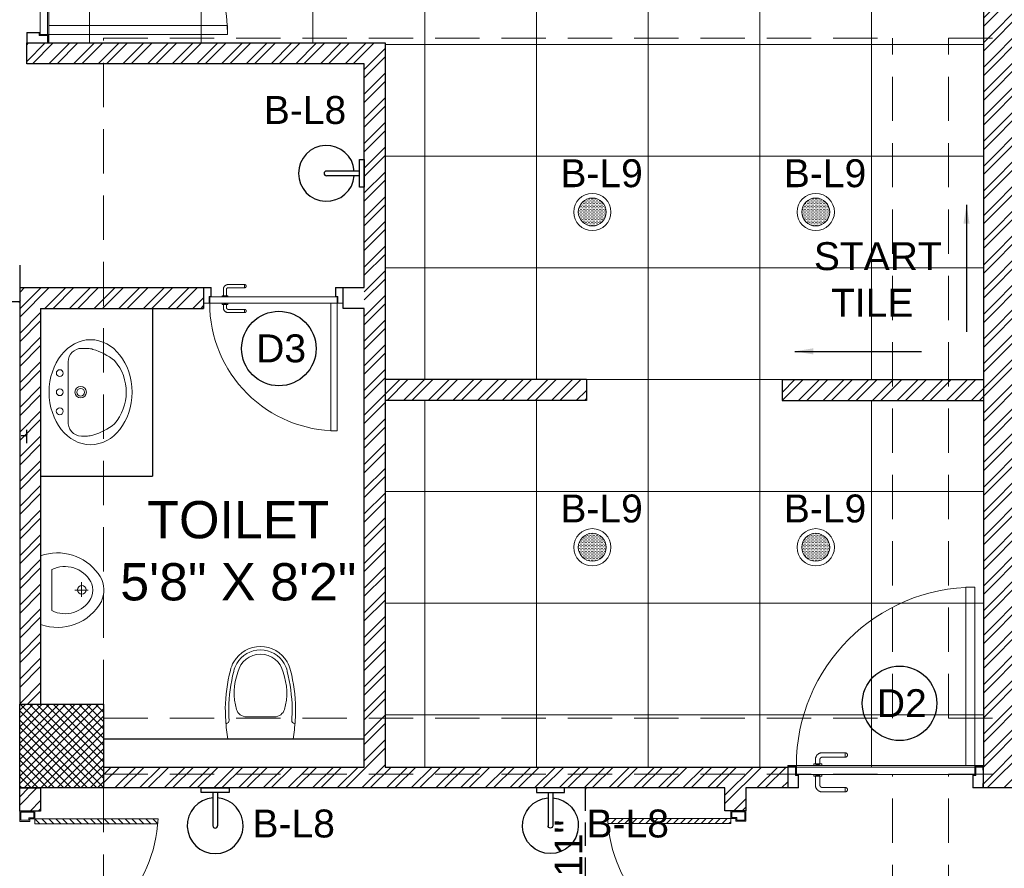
# Model space of a CAD drawing. Header units: inches. Extents: x 105152 to 158499, y 12149 to 30915.
# Tile 81 of 256: x 125037 to 125248, y 18007 to 18189. Entities that reach past the tile are written whole.
import ezdxf

# ---------------------------------------------------------------- set-up
doc = ezdxf.new("R2010")
doc.units = ezdxf.units.IN
doc.header["$MEASUREMENT"] = 0
doc.header["$PDMODE"] = 34
doc.linetypes.add('HIDDEN', pattern=[0.375, 0.25, -0.125])
for name, color, linetype in [('PD_025_TEXT', 61, 'Continuous'), ('PD_DIMENSION', 101, 'Continuous'), ('PD_LIGHTING', 23, 'Continuous')]:
    doc.layers.add(name, color=color, linetype=linetype)
doc.layers.add('PD_BASE', color=8, linetype='Continuous', transparency=0.5)
for name, color, linetype, lineweight in [('PD_COLUMN', 2, 'Continuous', 60), ('PD_DOOR', 42, 'Continuous', 25), ('PD_ELEVATION_03', 80, 'Continuous', 25), ('PD_FIXTURE', 21, 'Continuous', 25), ('PD_HATCH', 45, 'Continuous', 9)]:
    doc.layers.add(name, color=color, linetype=linetype, lineweight=lineweight)
doc.styles.get("Standard").update_dxf_attribs({"font": 'arial.ttf', "height": 6})
doc.styles.add('style1', font='arial.ttf', dxfattribs={"height": 500})
doc.dimstyles.new('ISO-10', dxfattribs={"dimtxt": 6, "dimasz": 0.5, "dimexe": 1.25, "dimexo": 0.625, "dimtad": 1, "dimtoh": 1, "dimdec": 1, "dimlunit": 4, "dimtxsty": 'Standard', "dimblk": 'ARCHTICK', "dimcen": 2.5, "dimclrt": 3, "dimadec": 0, "dimazin": 0, "dimtfac": 1, "dimtdec": 1, "dimtmove": 1, "dimatfit": 3, "dimfxl": 1, "dimarcsym": 0})

# ---------------------------------------------------------------- blocks, each defined once
blk = doc.blocks.new('columns2')
at = {"layer": 'PD_HATCH', "lineweight": 5}
h = blk.add_hatch(dxfattribs=at)
h.set_pattern_fill('ANSI37', color=173, scale=20)
h.paths.add_polyline_path([(387, -250), (387, -268), (369, -268), (369, -250)])
h.paths.add_polyline_path([(18, 0), (18, -15), (0, -15), (0, 0)])
h.paths.add_polyline_path([(18, -828), (18, -813), (0, -813), (0, -828)])
h.paths.add_polyline_path([(201, -870), (186, -870), (186, -888), (201, -888)])
h.paths.add_polyline_path([(570, -870), (555, -870), (555, -888), (570, -888)])
h.paths.add_polyline_path([(754.5, -870), (739.5, -870), (739.5, -888), (754.5, -888)])
h.paths.add_polyline_path([(934.5, -870), (919.5, -870), (919.5, -888), (934.5, -888)])
h.paths.add_polyline_path([(385.5, -870), (370.5, -870), (370.5, -888), (385.5, -888)])
h.paths.add_polyline_path([(201, 42), (186, 42), (186, 60), (201, 60)])
h.paths.add_polyline_path([(387, -578), (387, -560), (369, -560), (369, -578)])
h.paths.add_polyline_path([(1116, -731.5), (1116, -716.5), (1098, -716.5), (1098, -731.5)])
h.paths.add_polyline_path([(1116, -111.5), (1116, -96.5), (1098, -96.5), (1098, -111.5)])
h.paths.add_polyline_path([(1116, -561.5), (1116, -576.5), (1098, -576.5), (1098, -561.5)])
h.paths.add_polyline_path([(1116, -251.5), (1116, -266.5), (1098, -266.5), (1098, -251.5)])
h.paths.add_polyline_path([(0, -731.5), (0, -716.5), (18, -716.5), (18, -731.5)])
h.paths.add_polyline_path([(0, -111.5), (0, -96.5), (18, -96.5), (18, -111.5)])
h.paths.add_polyline_path([(0, -406.5), (0, -421.5), (18, -421.5), (18, -406.5)])
h.paths.add_polyline_path([(0, -561.5), (0, -576.5), (18, -576.5), (18, -561.5)])
h.paths.add_polyline_path([(0, -251.5), (0, -266.5), (18, -266.5), (18, -251.5)])
h.paths.add_polyline_path([(993, -111.5), (993, -99.5), (984, -99.5), (984, -111.5)])
h.paths.add_polyline_path([(993, -189.5), (993, -201.5), (984, -201.5), (984, -189.5)])
h.paths.add_polyline_path([(903, -111.5), (903, -99.5), (912, -99.5), (912, -111.5)])
h.paths.add_polyline_path([(903, -189.5), (903, -201.5), (912, -201.5), (912, -189.5)])
h.paths.add_polyline_path([(75, -870), (60, -870), (60, -888), (75, -888)])
h.paths.add_polyline_path([(1116, -870), (1101, -870), (1101, -888), (1116, -888)])
h.paths.add_polyline_path([(75, 42), (60, 42), (60, 60), (75, 60)])
h.paths.add_polyline_path([(570, 42), (555, 42), (555, 60), (570, 60)])
h.paths.add_polyline_path([(754.5, 42), (739.5, 42), (739.5, 60), (754.5, 60)])
h.paths.add_polyline_path([(934.5, 42), (919.5, 42), (919.5, 60), (934.5, 60)])
h.paths.add_polyline_path([(385.5, 42), (370.5, 42), (370.5, 60), (385.5, 60)])
h.paths.add_polyline_path([(1116, 42), (1101, 42), (1101, 60), (1116, 60)])
h.paths.add_polyline_path([(738, -250), (738, -268), (756, -268), (756, -250)])
h.paths.add_polyline_path([(756, -578), (756, -560), (738, -560), (738, -578)])
at = {"layer": 'PD_COLUMN', "color": 173, "lineweight": 5}
blk.add_lwpolyline([(387, -250), (387, -268), (369, -268), (369, -250)], close=True, dxfattribs=at)
at = {"layer": 'PD_HATCH', "color": 173, "linetype": 'HIDDEN', "lineweight": 5, "ltscale": 38}
for p, q in [((387, -250), (387, -107)), ((387, -107), (556.5, -107)), ((556.5, -253), (556.5, -107)), ((568.5, -253), (568.5, -107)), ((568.5, -107), (738, -107)), ((387, -253), (556.5, -253)), ((568.5, -253), (738, -253)), ((387, -265), (556.5, -265)), ((556.5, -408), (556.5, -265)), ((568.5, -408), (568.5, -265)), ((568.5, -265), (738, -265)), ((387, -268), (387, -408))]:
    blk.add_line(p, q, dxfattribs=at)
blk = doc.blocks.new('WALLLIGHT34')
for p, q in [((-0.5, -1), (-0.5, -8.1)), ((0.5, -1), (0.5, -8.1))]:
    blk.add_line(p, q)
blk.add_lwpolyline([(-3, 0), (3, 0), (3, -1), (-3, -1)], close=True)
for radius, start, end in [(6, 94.7802, 85.2198), (0.5, 180, 0)]:
    blk.add_arc((0, -8.1), radius, start, end)
blk = doc.blocks.new('_ArchTick')
at = {"color": 0, "linetype": 'ByBlock', "const_width": 0.15}
blk.add_lwpolyline([(-0.5, -0.5), (0.5, 0.5)], dxfattribs=at)
blk = doc.blocks.new('lgithpnelrt4')
at = {"lineweight": 5}
h = blk.add_hatch(dxfattribs=at)
h.set_pattern_fill('DOTS', color=256, scale=5)
h.set_pattern_definition([(0, (-126829, -18216), (0.15625, 0.3125), [0, -0.3125])])
edge = h.paths.add_edge_path()
edge.add_ellipse((0, 0), major_axis=(3, 0), ratio=1, start_angle=0, end_angle=360)
for radius in [4, 3]:
    blk.add_circle((0, 0), radius, dxfattribs=at)
blk = doc.blocks.new('KITCHEN CEILING45')
at = {"layer": 'PD_ELEVATION_03', "lineweight": 5}
blk.add_lwpolyline([(-201, 305.5), (-190.5, 305.5), (-190.5, 314.5), (-21, 314.5), (-21, 305.5), (-6, 305.5), (-6, 314.5), (0, 314.5), (0, 83.2), (-43.25, 83.2), (-43.25, 78.7), (0, 78.7), (0, 0), (-128.5, 0), (-128.5, 77.75), (-128.5, 78.7), (-85.25, 78.7), (-85.25, 83.2), (-128.5, 83.2), (-128.5, 155.5), (-201, 155.5), (-201, 305.5)], dxfattribs=at)
for points in [[(0, 283), (-190.5, 283), (-190.5, 314.5), (0, 314.5)], [(-85.29, 258.23), (-22.3, 258.23), (-22.3, 226.74), (-85.29, 226.74)]]:
    blk.add_lwpolyline(points, close=True, dxfattribs=at)
at = {"layer": 'PD_FIXTURE', "lineweight": 5}
for p, q in [((-192, 155.5), (-192, 305.5)), ((-168, 155.5), (-168, 283)), ((-144, 155.5), (-144, 283)), ((-120, 83.2), (-120, 283)), ((-96, 83.2), (-96, 283)), ((-72, 258.23), (-72, 283)), ((-48, 258.23), (-48, 283)), ((-24, 258.23), (-24, 283)), ((0, 275.2), (-201, 275.2)), ((-85.29, 251.2), (-201, 251.2)), ((0, 251.2), (-22.3, 251.2)), ((-85.29, 227.2), (-201, 227.2)), ((-72, 0), (-72, 226.74)), ((-48, 0), (-48, 226.74)), ((-24, 83.2), (-24, 226.74)), ((0, 227.2), (-22.3, 227.2)), ((0, 203.2), (-201, 203.2)), ((0, 179.2), (-201, 179.2)), ((0, 155.2), (-128.5, 155.2)), ((0, 131.2), (-128.5, 131.2)), ((0, 107.2), (-128.5, 107.2)), ((-43.25, 83.2), (-85.25, 83.2)), ((-120, 78.7), (-120, 0)), ((-96, 78.7), (-96, 0)), ((-24, 78.7), (-24, 0)), ((0, 59.2), (-128.5, 59.2)), ((0, 35.2), (-128.5, 35.2)), ((0, 11.2), (-128.5, 11.2))]:
    blk.add_line(p, q, dxfattribs=at)
at = {"layer": 'PD_LIGHTING'}
for p in [(-36, 266.72), (-156, 263.2), (-108, 263.2), (-156, 191.2), (-84, 167.2), (-36, 167.2), (-84, 119.2), (-36, 119.2), (-84, 47.2), (-36, 47.2)]:
    blk.add_blockref('lgithpnelrt4', p, dxfattribs=at)
blk = doc.blocks.new('*D200')
at = {"layer": 'Defpoints', "color": 0, "ltscale": 20, "transparency": 16777216}
for p in [(125000.24, 18145.43), (125036.99, 18137.36), (125000.24, 18128.81)]:
    blk.add_point(p, dxfattribs=at)
at = {"layer": 'PD_DIMENSION', "color": 0, "linetype": 'HIDDEN', "lineweight": -2, "ltscale": 20, "transparency": 16777216}
for p, q in [((125000.24, 18144.8), (125000.24, 18127.56)), ((125036.99, 18136.74), (125036.99, 18127.56)), ((125036.99, 18128.81), (125000.24, 18128.81))]:
    blk.add_line(p, q, dxfattribs=at)
at = {"layer": 'PD_DIMENSION', "color": 0, "lineweight": -2, "ltscale": 20, "transparency": 16777216, "xscale": 0.5, "yscale": 0.5, "zscale": 0.5, "rotation": 180}
blk.add_blockref('_ArchTick', (125000.24, 18128.81), dxfattribs=at)
at = {"layer": 'PD_DIMENSION', "color": 0, "lineweight": -2, "ltscale": 20, "transparency": 16777216, "xscale": 0.5, "yscale": 0.5, "zscale": 0.5}
blk.add_blockref('_ArchTick', (125036.99, 18128.81), dxfattribs=at)
at = {"layer": 'PD_DIMENSION', "color": 3, "ltscale": 20, "transparency": 16777216, "insert": (125018.62, 18132.5), "char_height": 6, "attachment_point": 5}
blk.add_mtext('3\'-1"', dxfattribs=at)
blk = doc.blocks.new('*D246')
at = {"layer": 'Defpoints', "color": 0, "ltscale": 20, "transparency": 16777216}
for p in [(125158.51, 18024.43), (125158.51, 18024.43), (125150.99, 17989.49)]:
    blk.add_point(p, dxfattribs=at)
at = {"layer": 'PD_DIMENSION', "color": 0, "linetype": 'HIDDEN', "lineweight": -2, "ltscale": 20, "transparency": 16777216}
for p, q in [((125158.51, 18024.43), (125157.26, 18024.43)), ((125158.51, 17989.49), (125158.51, 18024.43)), ((125151.62, 17989.49), (125159.76, 17989.49))]:
    blk.add_line(p, q, dxfattribs=at)
at = {"layer": 'PD_DIMENSION', "color": 0, "lineweight": -2, "ltscale": 20, "transparency": 16777216, "xscale": 0.5, "yscale": 0.5, "zscale": 0.5}
for p, rotation in [((125158.51, 18024.43), 90), ((125158.51, 17989.49), 270)]:
    blk.add_blockref('_ArchTick', p, dxfattribs=dict(at, rotation=rotation))
at = {"layer": 'PD_DIMENSION', "color": 3, "ltscale": 20, "transparency": 16777216, "insert": (125154.88, 18006.96), "char_height": 6, "attachment_point": 5, "rotation": 90}
blk.add_mtext('2\'-11"', dxfattribs=at)
blk = doc.blocks.new('*D285')
at = {"layer": 'Defpoints', "color": 0, "ltscale": 20, "transparency": 16777216}
for p in [(125038.49, 18100.1), (125038.49, 18097.83), (124909.78, 18030.24)]:
    blk.add_point(p, dxfattribs=at)
at = {"layer": 'PD_DIMENSION', "color": 0, "linetype": 'HIDDEN', "lineweight": -2, "ltscale": 20, "transparency": 16777216}
for p, q in [((124909.78, 18074.7), (124909.78, 18101.35)), ((125038.49, 18098.45), (125038.49, 18101.35)), ((124909.78, 18100.1), (125038.49, 18100.1))]:
    blk.add_line(p, q, dxfattribs=at)
at = {"layer": 'PD_DIMENSION', "color": 0, "lineweight": -2, "ltscale": 20, "transparency": 16777216, "xscale": 0.5, "yscale": 0.5, "zscale": 0.5, "rotation": 180}
blk.add_blockref('_ArchTick', (124909.78, 18100.1), dxfattribs=at)
at = {"layer": 'PD_DIMENSION', "color": 0, "lineweight": -2, "ltscale": 20, "transparency": 16777216, "xscale": 0.5, "yscale": 0.5, "zscale": 0.5}
blk.add_blockref('_ArchTick', (125038.49, 18100.1), dxfattribs=at)
at = {"layer": 'PD_DIMENSION', "color": 3, "ltscale": 20, "transparency": 16777216, "insert": (124974.13, 18107.8), "char_height": 6, "attachment_point": 5}
blk.add_mtext('10\'-8{\\H1.000000x;\\S1/2;}"', dxfattribs=at)
blk = doc.blocks.new('door 1')
at = {"layer": 'PD_DOOR', "color": 251, "lineweight": 5}
for p, q in [((160472.9, 15356.5), (160472.9, 15360.1)), ((160472.9, 15360.1), (160472.9, 15356.5)), ((160602.9, 15360.1), (160472.9, 15360.1)), ((160472.9, 15360.1), (160472.9, 15359.7)), ((160472.9, 15335.1), (160472.9, 15360.1)), ((160472.9, 15359.7), (160472.9, 15335.6)), ((159755.9, 15337.6), (159695.9, 15337.6)), ((159695.9, 15337.6), (159695.9, 15312.6)), ((159695.9, 15312.6), (159695.9, 15337.6)), ((159695.9, 15337.6), (159755.9, 15337.6)), ((159695.9, 15212.6), (159695.9, 15337.6)), ((159695.9, 15312.6), (159697.9, 15312.6)), ((159697.9, 15312.6), (159695.9, 15312.6)), ((159697.9, 15312.6), (159697.9, 15335.6)), ((159697.9, 15335.6), (159753.9, 15335.6)), ((159753.9, 15335.6), (159697.9, 15335.6)), ((159697.9, 15335.6), (159697.9, 15312.6)), ((159753.9, 15335.6), (159753.9, 15267.6)), ((159753.9, 15267.6), (159753.9, 15335.6)), ((159755.9, 15265.6), (159755.9, 15337.6)), ((159755.9, 15337.6), (159755.9, 15265.6)), ((160472.9, 15335.1), (160472.9, 15338.8)), ((160472.9, 15338.8), (160472.9, 15335.1)), ((160472.9, 15335.6), (160472.9, 15335.1)), ((160472.9, 15335.1), (160602.9, 15335.1)), ((160615.4, 15322.6), (160615.4, 15272.6)), ((160640.4, 15272.6), (160640.4, 15322.6)), ((160795.9, 15337.6), (160735.9, 15337.6)), ((160735.9, 15337.6), (160735.9, 15265.6)), ((160735.9, 15265.6), (160735.9, 15337.6)), ((160735.9, 15337.6), (160795.9, 15337.6)), ((160737.9, 15267.6), (160737.9, 15335.6)), ((160737.9, 15335.6), (160793.9, 15335.6)), ((160793.9, 15335.6), (160737.9, 15335.6)), ((160737.9, 15335.6), (160737.9, 15267.6)), ((160793.9, 15335.6), (160793.9, 15312.6)), ((160793.9, 15312.6), (160793.9, 15335.6)), ((160793.9, 15312.6), (160795.9, 15312.6)), ((160795.9, 15312.6), (160793.9, 15312.6)), ((160795.9, 15312.6), (160795.9, 15337.6)), ((160795.9, 15337.6), (160795.9, 15312.6)), ((160795.9, 15337.6), (160795.9, 15212.6)), ((159697.9, 15237.6), (159695.9, 15237.6)), ((159695.9, 15237.6), (159695.9, 15212.6)), ((159695.9, 15212.6), (159695.9, 15237.6)), ((159695.9, 15237.6), (159697.9, 15237.6)), ((159697.9, 15214.6), (159697.9, 15237.6)), ((159697.9, 15237.6), (159697.9, 15214.6)), ((159753.9, 15267.6), (159738.9, 15267.6)), ((159738.9, 15267.6), (159738.9, 15214.6)), ((159738.9, 15214.6), (159738.9, 15267.6)), ((159738.9, 15267.6), (159753.9, 15267.6)), ((159740.9, 15212.6), (159740.9, 15265.6)), ((159740.9, 15265.6), (159755.9, 15265.6)), ((159755.9, 15265.6), (159740.9, 15265.6)), ((159740.9, 15265.6), (159740.9, 15212.6)), ((160747.9, 15262.6), (159743.9, 15262.6)), ((159743.9, 15262.6), (159743.9, 15212.6)), ((160747.9, 15262.6), (159743.9, 15262.6)), ((159743.9, 15262.6), (159743.9, 15212.6)), ((160605.4, 15272.6), (160605.4, 15262.6)), ((160622.1, 15272.6), (160605.4, 15272.6)), ((160605.4, 15272.6), (160622.1, 15272.6)), ((160650.4, 15262.6), (160605.4, 15262.6)), ((160605.4, 15262.6), (160650.4, 15262.6)), ((160640.4, 15272.6), (160615.4, 15272.6)), ((160615.4, 15272.6), (160621.7, 15272.6)), ((160617.9, 15267.6), (160617.9, 15262.6)), ((160637.9, 15267.6), (160617.9, 15267.6)), ((160617.9, 15267.6), (160637.9, 15267.6)), ((160637.9, 15262.6), (160617.9, 15262.6)), ((160617.9, 15262.6), (160637.9, 15262.6)), ((160621.7, 15272.6), (160624.7, 15272.6)), ((160624.7, 15272.6), (160627.9, 15272.6)), ((160627.9, 15272.6), (160631.2, 15272.6)), ((160627.9, 15272.6), (160650.4, 15272.6)), ((160631.2, 15272.6), (160634.2, 15272.6)), ((160650.4, 15272.6), (160633.8, 15272.6)), ((160634.2, 15272.6), (160640.4, 15272.6)), ((160637.9, 15262.6), (160637.9, 15267.6)), ((160650.4, 15262.6), (160650.4, 15272.6)), ((160735.9, 15265.6), (160750.9, 15265.6)), ((160750.9, 15265.6), (160735.9, 15265.6)), ((160752.9, 15267.6), (160737.9, 15267.6)), ((160737.9, 15267.6), (160752.9, 15267.6)), ((160747.9, 15212.6), (160747.9, 15262.6)), ((160747.9, 15262.6), (160747.9, 15212.6)), ((160750.9, 15265.6), (160750.9, 15212.6)), ((160750.9, 15212.6), (160750.9, 15265.6)), ((160752.9, 15214.6), (160752.9, 15267.6)), ((160752.9, 15267.6), (160752.9, 15214.6)), ((160795.9, 15237.6), (160793.9, 15237.6)), ((160793.9, 15237.6), (160793.9, 15214.6)), ((160793.9, 15214.6), (160793.9, 15237.6)), ((160793.9, 15237.6), (160795.9, 15237.6)), ((160795.9, 15212.6), (160795.9, 15237.6)), ((160795.9, 15237.6), (160795.9, 15212.6)), ((159695.9, 15212.6), (159740.9, 15212.6)), ((159740.9, 15212.6), (159695.9, 15212.6)), ((159695.9, 15212.6), (159743.9, 15212.6)), ((159743.9, 15212.6), (159695.9, 15212.6)), ((159738.9, 15214.6), (159697.9, 15214.6)), ((159697.9, 15214.6), (159738.9, 15214.6)), ((159793.9, 15212.6), (159743.9, 15212.6)), ((159743.9, 15212.6), (159743.9, 14208.6)), ((159743.9, 15212.6), (160747.9, 15212.6)), ((159743.9, 15212.6), (159793.9, 15212.6)), ((159743.9, 15212.6), (159793.9, 15212.6)), ((159793.9, 15212.6), (159743.9, 15212.6)), ((159793.9, 14208.6), (159793.9, 15212.6)), ((159793.9, 15212.6), (160747.9, 15212.6)), ((159793.9, 15212.6), (160747.9, 15212.6)), ((160747.9, 15212.6), (159793.9, 15212.6)), ((160605.4, 15212.6), (160605.4, 15202.6)), ((160605.4, 15212.6), (160650.4, 15212.6)), ((160639.2, 15212.6), (160605.4, 15212.6)), ((160605.4, 15202.6), (160650.4, 15202.6)), ((160650.4, 15202.6), (160605.4, 15202.6)), ((160615.4, 15202.6), (160615.4, 15177.6)), ((160615.4, 15202.6), (160640.4, 15202.6)), ((160640.4, 15202.6), (160615.4, 15202.6)), ((160617.9, 15212.6), (160617.9, 15207.6)), ((160617.9, 15212.6), (160637.9, 15212.6)), ((160618.3, 15212.6), (160617.9, 15212.6)), ((160617.9, 15207.6), (160637.9, 15207.6)), ((160637.9, 15207.6), (160617.9, 15207.6)), ((160637.9, 15212.6), (160618.3, 15212.6)), ((160637.9, 15207.6), (160637.9, 15212.6)), ((160650.4, 15212.6), (160639.2, 15212.6)), ((160640.4, 15177.6), (160640.4, 15202.6)), ((160650.4, 15202.6), (160650.4, 15212.6)), ((160747.9, 15212.6), (160795.9, 15212.6)), ((160795.9, 15212.6), (160747.9, 15212.6)), ((160750.9, 15212.6), (160795.9, 15212.6)), ((160795.9, 15212.6), (160750.9, 15212.6)), ((160793.9, 15214.6), (160752.9, 15214.6)), ((160752.9, 15214.6), (160793.9, 15214.6)), ((160472.9, 15165.1), (160472.9, 15161.5)), ((160472.9, 15161.5), (160472.9, 15165.1)), ((160602.9, 15165.1), (160472.9, 15165.1)), ((160472.9, 15165.1), (160472.9, 15164.7)), ((160472.9, 15140.1), (160472.9, 15165.1)), ((160472.9, 15164.7), (160472.9, 15140.6)), ((160472.9, 15143.8), (160472.9, 15140.1)), ((160472.9, 15140.1), (160472.9, 15143.8)), ((160472.9, 15140.6), (160472.9, 15140.1)), ((160472.9, 15140.1), (160602.9, 15140.1)), ((159743.9, 14208.6), (159793.9, 14208.6))]:
    blk.add_line(p, q, dxfattribs=at)
at = {"layer": 'PD_DOOR', "color": 251, "lineweight": 5, "flags": 128}
for points in [[(160460.4, 15347.6), (160460.5, 15348.1), (160460.5, 15348.6), (160460.5, 15349.1), (160460.6, 15349.6), (160460.7, 15350.1), (160460.8, 15350.6), (160460.9, 15351.1), (160461.1, 15351.6), (160461.2, 15352), (160461.4, 15352.5), (160461.6, 15353), (160461.9, 15353.4), (160462.1, 15353.9), (160462.4, 15354.3), (160462.6, 15354.7), (160462.9, 15355.1), (160463.2, 15355.5), (160463.5, 15355.9), (160463.9, 15356.3), (160464.2, 15356.6), (160464.6, 15357), (160465, 15357.3), (160465.4, 15357.6), (160465.8, 15357.9), (160466.2, 15358.2), (160466.6, 15358.4), (160467, 15358.7), (160467.5, 15358.9), (160467.9, 15359.1), (160468.4, 15359.3), (160468.9, 15359.5), (160469.4, 15359.6), (160469.8, 15359.8), (160470.3, 15359.9), (160470.8, 15360), (160471.3, 15360), (160471.8, 15360.1), (160472.3, 15360.1), (160472.8, 15360.1), (160472.9, 15360.1)], [(160472.9, 15335.1), (160472.4, 15335.2), (160471.9, 15335.2), (160471.4, 15335.2), (160470.9, 15335.3), (160470.5, 15335.4), (160470, 15335.5), (160469.5, 15335.6), (160469, 15335.8), (160468.5, 15335.9), (160468.1, 15336.1), (160467.6, 15336.3), (160467.2, 15336.6), (160466.7, 15336.8), (160466.3, 15337.1), (160465.9, 15337.3), (160465.5, 15337.6), (160465.1, 15337.9), (160464.7, 15338.2), (160464.3, 15338.6), (160464, 15338.9), (160463.6, 15339.3), (160463.3, 15339.7), (160463, 15340.1), (160462.7, 15340.5), (160462.4, 15340.9), (160462.2, 15341.3), (160461.9, 15341.8), (160461.7, 15342.2), (160461.5, 15342.7), (160461.3, 15343.1), (160461.1, 15343.6), (160461, 15344.1), (160460.8, 15344.5), (160460.7, 15345), (160460.6, 15345.5), (160460.5, 15346), (160460.5, 15346.5), (160460.5, 15347), (160460.4, 15347.5), (160460.4, 15347.6)], [(160640.4, 15322.6), (160640.4, 15324.1), (160640.3, 15325.6), (160640.2, 15327.1), (160640, 15328.6), (160639.7, 15330.1), (160639.4, 15331.6), (160639, 15333), (160638.5, 15334.4), (160638, 15335.9), (160637.5, 15337.2), (160636.9, 15338.6), (160636.2, 15340), (160635.5, 15341.3), (160634.7, 15342.6), (160633.9, 15343.8), (160633, 15345), (160632.1, 15346.2), (160631.1, 15347.4), (160630.1, 15348.5), (160629.1, 15349.5), (160628, 15350.6), (160626.8, 15351.5), (160625.7, 15352.5), (160624.4, 15353.4), (160623.2, 15354.2), (160621.9, 15355), (160620.6, 15355.7), (160619.3, 15356.4), (160617.9, 15357), (160616.5, 15357.6), (160615.1, 15358.1), (160613.7, 15358.6), (160612.2, 15359), (160610.8, 15359.3), (160609.3, 15359.6), (160607.8, 15359.8), (160606.3, 15360), (160604.8, 15360.1), (160603.3, 15360.1), (160602.9, 15360.1)], [(160602.9, 15335.1), (160603.4, 15335.1), (160603.9, 15335.1), (160604.4, 15335.1), (160604.9, 15335), (160605.4, 15334.9), (160605.9, 15334.8), (160606.4, 15334.7), (160606.9, 15334.5), (160607.3, 15334.3), (160607.8, 15334.2), (160608.3, 15334), (160608.7, 15333.7), (160609.2, 15333.5), (160609.6, 15333.2), (160610, 15333), (160610.4, 15332.7), (160610.8, 15332.4), (160611.2, 15332), (160611.6, 15331.7), (160611.9, 15331.4), (160612.2, 15331), (160612.6, 15330.6), (160612.9, 15330.2), (160613.2, 15329.8), (160613.5, 15329.4), (160613.7, 15329), (160614, 15328.5), (160614.2, 15328.1), (160614.4, 15327.6), (160614.6, 15327.2), (160614.8, 15326.7), (160614.9, 15326.2), (160615.1, 15325.7), (160615.2, 15325.3), (160615.3, 15324.8), (160615.3, 15324.3), (160615.4, 15323.8), (160615.4, 15323.3), (160615.4, 15322.8), (160615.4, 15322.6)], [(160602.9, 15140.1), (160604.4, 15140.2), (160605.9, 15140.3), (160607.4, 15140.4), (160608.9, 15140.6), (160610.4, 15140.9), (160611.9, 15141.2), (160613.3, 15141.6), (160614.7, 15142), (160616.2, 15142.5), (160617.5, 15143.1), (160618.9, 15143.7), (160620.3, 15144.4), (160621.6, 15145.1), (160622.9, 15145.9), (160624.1, 15146.7), (160625.3, 15147.6), (160626.5, 15148.5), (160627.7, 15149.5), (160628.8, 15150.5), (160629.8, 15151.5), (160630.9, 15152.6), (160631.8, 15153.8), (160632.8, 15154.9), (160633.7, 15156.1), (160634.5, 15157.4), (160635.3, 15158.7), (160636, 15160), (160636.7, 15161.3), (160637.3, 15162.7), (160637.9, 15164.1), (160638.4, 15165.5), (160638.9, 15166.9), (160639.3, 15168.3), (160639.6, 15169.8), (160639.9, 15171.3), (160640.1, 15172.8), (160640.3, 15174.2), (160640.4, 15175.7), (160640.4, 15177.2), (160640.4, 15177.6)], [(160615.4, 15177.6), (160615.4, 15177.1), (160615.4, 15176.6), (160615.4, 15176.1), (160615.3, 15175.7), (160615.2, 15175.2), (160615.1, 15174.7), (160615, 15174.2), (160614.8, 15173.7), (160614.6, 15173.2), (160614.5, 15172.8), (160614.3, 15172.3), (160614, 15171.9), (160613.8, 15171.4), (160613.5, 15171), (160613.3, 15170.6), (160613, 15170.2), (160612.7, 15169.8), (160612.3, 15169.4), (160612, 15169), (160611.7, 15168.7), (160611.3, 15168.3), (160610.9, 15168), (160610.5, 15167.7), (160610.1, 15167.4), (160609.7, 15167.1), (160609.3, 15166.9), (160608.8, 15166.6), (160608.4, 15166.4), (160607.9, 15166.2), (160607.5, 15166), (160607, 15165.8), (160606.5, 15165.7), (160606, 15165.5), (160605.6, 15165.4), (160605.1, 15165.3), (160604.6, 15165.3), (160604.1, 15165.2), (160603.6, 15165.2), (160603.1, 15165.1), (160602.9, 15165.1)], [(160460.4, 15152.6), (160460.5, 15153.1), (160460.5, 15153.6), (160460.5, 15154.1), (160460.6, 15154.6), (160460.7, 15155.1), (160460.8, 15155.6), (160460.9, 15156.1), (160461.1, 15156.6), (160461.2, 15157), (160461.4, 15157.5), (160461.6, 15158), (160461.9, 15158.4), (160462.1, 15158.9), (160462.4, 15159.3), (160462.6, 15159.7), (160462.9, 15160.1), (160463.2, 15160.5), (160463.5, 15160.9), (160463.9, 15161.3), (160464.2, 15161.6), (160464.6, 15162), (160465, 15162.3), (160465.4, 15162.6), (160465.8, 15162.9), (160466.2, 15163.2), (160466.6, 15163.4), (160467, 15163.7), (160467.5, 15163.9), (160467.9, 15164.1), (160468.4, 15164.3), (160468.9, 15164.5), (160469.4, 15164.6), (160469.8, 15164.8), (160470.3, 15164.9), (160470.8, 15165), (160471.3, 15165), (160471.8, 15165.1), (160472.3, 15165.1), (160472.8, 15165.1), (160472.9, 15165.1)], [(160472.9, 15140.1), (160472.4, 15140.2), (160471.9, 15140.2), (160471.4, 15140.2), (160470.9, 15140.3), (160470.5, 15140.4), (160470, 15140.5), (160469.5, 15140.6), (160469, 15140.8), (160468.5, 15140.9), (160468.1, 15141.1), (160467.6, 15141.3), (160467.2, 15141.6), (160466.7, 15141.8), (160466.3, 15142.1), (160465.9, 15142.3), (160465.5, 15142.6), (160465.1, 15142.9), (160464.7, 15143.2), (160464.3, 15143.6), (160464, 15143.9), (160463.6, 15144.3), (160463.3, 15144.7), (160463, 15145.1), (160462.7, 15145.5), (160462.4, 15145.9), (160462.2, 15146.3), (160461.9, 15146.8), (160461.7, 15147.2), (160461.5, 15147.7), (160461.3, 15148.1), (160461.1, 15148.6), (160461, 15149.1), (160460.8, 15149.5), (160460.7, 15150), (160460.6, 15150.5), (160460.5, 15151), (160460.5, 15151.5), (160460.5, 15152), (160460.4, 15152.5), (160460.4, 15152.6)]]:
    blk.add_lwpolyline(points, dxfattribs=at)
at = {"layer": 'PD_DOOR', "color": 251, "lineweight": 5}
blk.add_arc((159743.9, 15212.6), 1004, 270, 0, dxfattribs=at)
blk = doc.blocks.new('DOOR1')
at = {"color": 251, "xscale": 0.03818181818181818, "yscale": 0.03818181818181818, "zscale": 0.03818181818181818, "rotation": 90}
blk.add_blockref('door 1', (-2370.94, -8406.75), dxfattribs=at)
blk = doc.blocks.new('A$C24556D30')
at = {"color": 251, "lineweight": 5}
for p, q in [((170, 400), (170, 20)), ((300, 210), (300, 292.2)), ((300, 210), (300, 127.8))]:
    blk.add_line(p, q, dxfattribs=at)
for points in [[(279.9, 412.5, 0.02753), (170, 400, 0.02753)], [(569.7, 385.6, 0.054905), (350, 415, 0.054905)], [(564.9, 366.1, 0.054905), (349.5, 395, 0.054905)], [(300, 210), (300, 290, 0.704392)], [(300, 210), (300, 130, -0.704392)], [(170, 20, 0.02753), (279.9, 7.5, 0.02753)], [(564.9, 53.9, -0.054905), (349.5, 25, -0.054905)], [(569.7, 34.4, -0.054905), (350, 5, -0.054905)]]:
    blk.add_lwpolyline(points, format="xyb", dxfattribs=at)
for centre, radius, start, end in [((279.9, 412.5), 20, 184.59048, 273.88227), ((350, -585), 1000, 90, 94.02044), ((350, -585), 980, 90, 94.02044), ((360, 292.2), 60, 105.92494, 180), ((439, 15.2), 348.1, 69.70099, 105.92494), ((530, 210), 160, 60, 77.24247), ((530, 210), 180, 60, 77.24247), ((530, 210), 160, 0, 60), ((530, 210), 180, 0, 60), ((530, 210), 135, 0, 77.24247), ((530, 210), 135, 282.75753, 0), ((530, 210), 160, 300, 0), ((530, 210), 180, 300, 0), ((360, 127.8), 60, 180, 254.07506), ((439, 404.8), 348.1, 254.07506, 290.29901), ((530, 210), 160, 282.75753, 300), ((279.9, 7.5), 20, 86.11773, 175.40952), ((350, 1005), 1000, 265.97956, 270), ((350, 1005), 980, 265.97956, 270), ((530, 210), 180, 282.75753, 300)]:
    blk.add_arc(centre, radius, start, end, dxfattribs=at)
blk = doc.blocks.new('LAVA1')
at = {"color": 251, "linetype": 'ByBlock', "lineweight": 5}
blk.add_lwpolyline([(-52.2, 182.6, 0.374236), (182.1, -52.2, 0.103818), (303.6, -13.9, 0.071348), (327, 1.8), (349.9, 24.6, 0.399589), (350, 123.6), (129.5, 344, 0.433457), (24.9, 350.2), (2, 327.3, 0.071348), (-13.7, 304, 0.103818)], format="xyb", close=True, dxfattribs=at)
for centre, radius in [((197.3, 338.6), 18), ((267.9, 267.8), 18), ((190.4, 190.4), 30), ((190.4, 190.4), 20), ((338.6, 197.1), 18)]:
    blk.add_circle(centre, radius, dxfattribs=at)
blk.add_ellipse((153.7, 153.7), major_axis=(194.7, -194.7), ratio=0.789646, dxfattribs=at)
blk = doc.blocks.new('A$C4B735736')
at = {"color": 251, "lineweight": 5}
for p, q in [((157.8, 220), (235.8, 220)), ((199.8, 256), (199.8, 184)), ((89.8, 60), (310, 60))]:
    blk.add_line(p, q, dxfattribs=at)
blk.add_lwpolyline([(247.6, 331.1, 0.268007), (111.4, 308.7, 0.334548), (15.8, 0), (383.9, 0, 0.372324), (260.1, 326.4, 0.066802)], format="xyb", close=True, dxfattribs=at)
blk.add_circle((198.8, 221), 23, dxfattribs=at)
for centre, radius, start, end in [((231.9, 130.6), 158.7, 119.1032, 206.414), ((199.9, 180), 100, 51.3459, 129.0618), ((167.9, 130.6), 158.7, 333.586, 60.7014)]:
    blk.add_arc(centre, radius, start, end, dxfattribs=at)
blk = doc.blocks.new('door')
at = {"lineweight": 5}
h = blk.add_hatch(dxfattribs=at)
h.set_pattern_fill('ANSI31', color=251, scale=10, style=0)
h.set_pattern_definition([(45, (10752.127, -6120.4824), (-0.883883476, 0.883883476), [])])
edge = h.paths.add_edge_path()
edge.add_arc((-14403.84, -18781.42), 31.42, 180, 182.3452)
edge.add_line((-14435.23, -18782.7), (-14403.84, -18782.7))
edge.add_line((-14403.84, -18782.7), (-14403.84, -18781.42))
edge.add_line((-14403.84, -18781.42), (-14435.26, -18781.42))
h = blk.add_hatch(dxfattribs=at)
h.set_pattern_fill('ANSI31', color=251, scale=10, style=0)
h.set_pattern_definition([(45, (10752.127, -6123.4768), (-0.883883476, 0.883883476), [])])
edge = h.paths.add_edge_path()
edge.add_arc((-14403.84, -18848.7), 31.42, 177.6548, 180, ccw=False)
edge.add_line((-14435.23, -18847.41), (-14403.84, -18847.41))
edge.add_line((-14403.84, -18847.41), (-14403.84, -18848.7))
edge.add_line((-14403.84, -18848.7), (-14435.26, -18848.7))
at = {"color": 251, "lineweight": 5}
for p, q in [((-14403.84, -18780.13), (-14403.84, -18782.7)), ((-14403.84, -18781.42), (-14435.26, -18781.42)), ((-14403.84, -18782.7), (-14435.23, -18782.7)), ((-14403.84, -18848.7), (-14435.26, -18848.7)), ((-14403.84, -18847.41), (-14435.23, -18847.41)), ((-14403.84, -18849.98), (-14403.84, -18847.41))]:
    blk.add_line(p, q, dxfattribs=at)
for points in [[(-14399.98, -18782.06), (-14399.98, -18779.49), (-14403.84, -18779.49), (-14403.84, -18781.42), (-14402.55, -18781.42), (-14402.55, -18782.06), (-14399.98, -18782.06)], [(-14399.98, -18848.05), (-14399.98, -18850.62), (-14403.84, -18850.62), (-14403.84, -18848.7), (-14402.55, -18848.7), (-14402.55, -18848.05), (-14399.98, -18848.05)]]:
    blk.add_lwpolyline(points, dxfattribs=at)
for points in [[(-14400.24, -18781.8), (-14400.24, -18779.74), (-14403.58, -18779.74), (-14403.58, -18781.16), (-14402.3, -18781.16), (-14402.3, -18781.8)], [(-14400.24, -18848.31), (-14400.24, -18850.37), (-14403.58, -18850.37), (-14403.58, -18848.95), (-14402.3, -18848.95), (-14402.3, -18848.31)]]:
    blk.add_lwpolyline(points, close=True, dxfattribs=at)
for centre, radius, start, end in [((-14399.51, -18779.61), 35.79, 182.8848, 263.0539), ((-14399.87, -18850.35), 35.42, 96.4258, 177.3294)]:
    blk.add_arc(centre, radius, start, end, dxfattribs=at)

msp = doc.modelspace()

# ---------------------------------------------------------------- hatches: boundary and pattern name
at = {"layer": 'PD_BASE'}
h = msp.add_hatch(dxfattribs=at)
h.set_pattern_fill('ANSI32', color=256, scale=10)
h.set_pattern_definition([(45, (125233.2206, 18110.045), (-2.65165, 2.65165), []), (45, (125234.9884, 18110.045), (-2.65165, 2.65165), [])])
h.paths.add_polyline_path([(125243.99, 18112.13), (125200.74, 18112.13), (125200.74, 18107.63), (125243.99, 18107.63)])
h.paths.add_polyline_path([(125158.74, 18112.13), (125115.49, 18112.13), (125115.49, 18107.63), (125158.74, 18107.63)], flags=17)
h.paths.add_polyline_path([(125243.99, 18028.93), (125243.99, 18024.43), (125405.99, 18024.43), (125405.99, 18028.93), (125252.99, 18028.93), (125252.99, 18118.43), (125312.99, 18118.43), (125312.99, 18094.43), (125317.49, 18094.43), (125317.49, 18118.43), (125396.99, 18118.43), (125396.99, 18090.43), (125401.49, 18090.43), (125401.49, 18249.43), (125405.99, 18249.43), (125405.99, 18253.93), (125396.99, 18253.93), (125396.99, 18127.43), (125252.99, 18127.43), (125252.99, 18343.43), (125243.99, 18343.43)])
h.paths.add_polyline_path([(125188.49, 18019.49), (125192.99, 18019.49), (125192.99, 18024.43), (125201.99, 18024.43), (125201.99, 18028.93), (125115.49, 18028.93), (125115.49, 18184.43), (125038.49, 18184.43), (125038.49, 18179.93), (125110.99, 18179.93), (125110.99, 18028.93), (125054.99, 18028.93), (125054.99, 18024.43), (125188.49, 18024.43)])
h = msp.add_hatch(dxfattribs=at)
h.set_pattern_fill('ANSI32', color=256, scale=10)
h.set_pattern_definition([(45, (-8358.2517, -1236.3267), (-2.65165043, 2.65165043), []), (45, (-8356.484, -1236.3267), (-2.65165043, 2.65165043), [])])
h.paths.add_polyline_path([(125076.49, 18131.93), (125036.99, 18131.93), (125036.99, 18042.43), (125041.49, 18042.43), (125041.49, 18127.43), (125076.49, 18127.43)])
h = msp.add_hatch(dxfattribs=at)
h.set_pattern_fill('ANSI37', color=256, scale=20)
h.set_pattern_definition([(45, (270111.2745, 44121.918), (-1.767766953, 1.767766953), []), (135, (270111.2745, 44121.918), (-1.767766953, -1.767766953), [])])
h.paths.add_polyline_path([(125054.99, 18042.43), (125054.99, 18024.43), (125036.99, 18024.43), (125036.99, 18042.43)])
h = msp.add_hatch(dxfattribs=at)
h.set_pattern_fill('ANSI32', color=256, scale=10)
h.set_pattern_definition([(45, (-8358.2517, -1171.4434), (-2.65165043, 2.65165043), []), (45, (-8356.484, -1171.4434), (-2.65165043, 2.65165043), [])])
h.paths.add_polyline_path([(125041.49, 18024.43), (125036.99, 18024.43), (125036.99, 18019.43), (125041.49, 18019.43)])

# ---------------------------------------------------------------- linework, layer by layer
at = {"layer": 'PD_BASE', "lineweight": 30}
for p, q in [((125036.99, 18131.93), (125036.99, 18042.43)), ((125036.99, 18131.93), (125076.49, 18131.93)), ((125076.49, 18131.93), (125076.49, 18127.43)), ((125041.49, 18127.43), (125041.49, 18042.43)), ((125041.49, 18127.43), (125076.49, 18127.43)), ((125158.74, 18112.13), (125115.49, 18112.13)), ((125158.74, 18112.13), (125158.74, 18107.63)), ((125200.74, 18112.13), (125243.99, 18112.13)), ((125200.74, 18112.13), (125200.74, 18107.63)), ((125158.74, 18107.63), (125115.49, 18107.63)), ((125200.74, 18107.63), (125243.99, 18107.63))]:
    msp.add_line(p, q, dxfattribs=at)
at = {"layer": 'PD_BASE'}
for p in [(125065.49, 18127.43), (125041.49, 18091.43)]:
    msp.add_line(p, (125065.49, 18091.43), dxfattribs=at)
at = {"layer": 'PD_BASE', "ltscale": 12}
msp.add_line((125110.99, 18034.93), (125054.99, 18034.93), dxfattribs=at)
at = {"layer": 'PD_BASE', "lineweight": 30}
for points in [[(125405.99, 18028.93), (125252.99, 18028.93), (125252.99, 18118.43), (125312.99, 18118.43), (125312.99, 18094.43), (125317.49, 18094.43), (125317.49, 18118.43), (125396.99, 18118.43), (125396.99, 18090.43), (125401.49, 18090.43), (125401.49, 18249.43), (125405.99, 18249.43), (125405.99, 18253.93), (125396.99, 18253.93), (125396.99, 18127.43), (125252.99, 18127.43), (125252.99, 18343.43), (125243.99, 18343.43), (125243.99, 18028.93), (125243.99, 18028.93)], [(125054.99, 18028.93), (125110.99, 18028.93), (125110.99, 18127.43), (125106.49, 18127.43), (125106.49, 18131.93), (125110.99, 18131.93), (125110.99, 18131.93), (125110.99, 18131.93), (125110.99, 18132.93), (125110.99, 18132.93), (125110.99, 18179.93), (125042.99, 18179.93), (125042.99, 18179.93), (125042.99, 18179.93), (125042.99, 18179.93), (125038.49, 18179.93), (125038.49, 18184.43), (125115.49, 18184.43), (125115.49, 18028.93), (125201.99, 18028.93), (125201.99, 18024.43), (125192.99, 18024.43), (125192.99, 18019.49), (125188.49, 18019.49), (125188.49, 18024.43), (125054.99, 18024.43)], [(125405.99, 18024.43), (125243.99, 18024.43), (125243.99, 18028.93)]]:
    msp.add_lwpolyline(points, dxfattribs=at)
at = {"layer": 'PD_BASE'}
msp.add_lwpolyline([(125054.99, 18042.43), (125054.99, 18024.43), (125036.99, 18024.43), (125036.99, 18042.43)], close=True, dxfattribs=at)
at = {"layer": 'PD_BASE', "lineweight": 30}
msp.add_lwpolyline([(125036.99, 18024.43), (125041.49, 18024.43), (125041.49, 18019.43), (125036.99, 18019.43)], close=True, dxfattribs=at)
at = {"layer": 'PD_BASE'}
for centre in [(125092.66, 18118.81), (125225.99, 18042.61)]:
    msp.add_circle(centre, 8, dxfattribs=at)

# ---------------------------------------------------------------- block references
msp.add_blockref('KITCHEN CEILING45', (125243.99, 18028.93))
at = {"layer": 'PD_BASE', "ltscale": 25}
msp.add_blockref('DOOR1', (127995.05, 20493.69), dxfattribs=at)
at = {"layer": 'PD_BASE', "ltscale": 25, "xscale": -0.7142857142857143, "yscale": 0.7142857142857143, "zscale": 0.7142857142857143, "rotation": 89.99999999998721}
msp.add_blockref('DOOR1', (123457.02, 16020.1), dxfattribs=at)
at = {"layer": 'PD_BASE'}
for name, p, xscale, yscale, zscale, rotation in [('LAVA1', (125061.12, 18109.43), 0.04096000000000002, 0.04096000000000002, 0.04096000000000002, 134.9999999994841), ('A$C4B735736', (125041.49, 18074.92), 0.04000000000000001, 0.04000000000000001, 0.04000000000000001, 270)]:
    msp.add_blockref(name, p, dxfattribs=dict(at, xscale=xscale, yscale=yscale, zscale=zscale, rotation=rotation))
at = {"layer": 'PD_BASE', "ltscale": 25, "rotation": 90.00000000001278}
msp.add_blockref('DOOR1', (122934.72, 20981.01), dxfattribs=at)
at = {"layer": 'PD_BASE', "ltscale": 12, "xscale": 0.03684210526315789, "yscale": 0.03684210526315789, "zscale": 0.03684210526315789, "rotation": 89.99999999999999}
msp.add_blockref('A$C24556D30', (125096.45, 18028.66), dxfattribs=at)
at = {"layer": 'PD_BASE', "ltscale": 25, "yscale": 0.842675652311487, "zscale": 0.842675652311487}
for p, xscale in [((112902.48, 33844.45), -0.842675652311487), ((137327.51, 33844.51), 0.842675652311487)]:
    msp.add_blockref('door', p, dxfattribs=dict(at, xscale=xscale))
at = {"layer": 'PD_COLUMN'}
msp.add_blockref('columns2', (124667.99, 18292.43), dxfattribs=at)
at = {"layer": 'PD_LIGHTING', "rotation": 270}
msp.add_blockref('WALLLIGHT34', (125110.99, 18156.43), dxfattribs=at)
at = {"layer": 'PD_LIGHTING'}
msp.add_blockref('WALLLIGHT34', (125078.99, 18024.43), dxfattribs=at)
at = {"layer": 'PD_LIGHTING', "xscale": -1}
msp.add_blockref('WALLLIGHT34', (125150.99, 18024.43), dxfattribs=at)

# ---------------------------------------------------------------- texts
at = {"layer": 'PD_025_TEXT', "char_height": 6, "width": 31.6583, "attachment_point": 1, "style": 'style1'}
for s, insert in [('\\pxi0.40344,qc;B-L8', (125081.24, 18173.04)), ('\\pxi0.40344,qc;B-L9', (125144.95, 18159.46)), ('\\pxi0.40344,qc;B-L9', (125192.95, 18159.46)), ('\\pxi0.40344,qc;START TILE', (125204.28, 18141.65)), ('\\pxi0.40344,qc;B-L9', (125144.95, 18087.46)), ('\\pxi0.40344,qc;B-L9', (125192.95, 18087.46)), ('\\pxi0.40344,qc;B-L8', (125078.81, 18019.8)), ('\\pxi0.40344,qc;B-L8', (125150.56, 18019.8))]:
    msp.add_mtext(s, dxfattribs=dict(at, insert=insert))
at = {"layer": 'PD_BASE', "char_height": 6, "width": 47.1418, "attachment_point": 1}
for s, insert in [('D3', (125087.8, 18121.85)), ('D2', (125221.12, 18045.64))]:
    msp.add_mtext(s, dxfattribs=dict(at, insert=insert))
at = {"layer": 'PD_BASE', "insert": (125019.7, 18086.05), "char_height": 8, "width": 128.4952, "attachment_point": 1, "style": 'style1'}
msp.add_mtext('\\pxqc;TOILET\\P5\'8" X 8\'2"', dxfattribs=at)

# ---------------------------------------------------------------- dimensions: what is measured, and where the dimension line sits
at = {"layer": 'PD_DIMENSION', "ltscale": 20}
for base, p1, p2, picture, middle in [((125000.2415018, 18128.80662019), (125036.9915018, 18137.36307992), (125000.2415018, 18145.42694978), '*D200', (125018.6165018, 18132.4971045)), ((125038.49, 18100.1), (124909.78, 18030.24), (125038.49, 18097.83), '*D285', (124974.13, 18107.8))]:
    dim = msp.add_linear_dim(base=base, p1=p1, p2=p2, dimstyle='ISO-10', override={"dimfxl": 25.4, "dimfxlon": 1, "dimarcsym": 1}, dxfattribs=at)
    dim.commit()
    dim.dimension.update_dxf_attribs({"geometry": picture, "text_midpoint": middle})
dim = msp.add_linear_dim(base=(125158.51, 18024.43), p1=(125150.99, 17989.49), p2=(125158.51, 18024.43), angle=90, dimstyle='ISO-10', override={"dimfxl": 25.4, "dimfxlon": 1, "dimarcsym": 1}, dxfattribs=at)
dim.commit()
dim.dimension.update_dxf_attribs({"geometry": '*D246', "text_midpoint": (125154.88, 18006.96)})

# ---------------------------------------------------------------- leaders
at = {"layer": 'PD_025_TEXT'}
for points in [[(125240.38, 18149.64), (125240.38, 18122.39)], [(125203.47, 18118.2), (125230.71, 18118.2)]]:
    msp.add_leader(points, dimstyle='ISO-10', override={"dimasz": 4, "dimgap": 0.625, "dimtad": 0, "dimfxl": 25.4, "dimfxlon": 1, "dimarcsym": 1}, dxfattribs=at)

doc.saveas('drawing.dxf')
